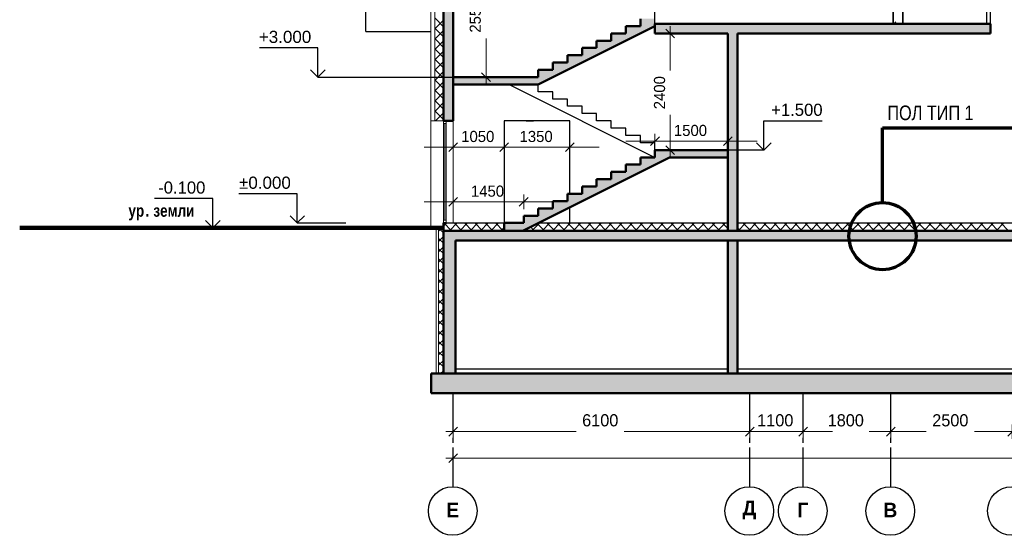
# Model space of a CAD drawing. Header units: millimetres. Extents: x -42044588 to 856694, y -806701 to 941911.
# Tile 3 of 256: x -314397 to -294145, y -418300 to -407693. Entities that reach past the tile are written whole.
import ezdxf

# ---------------------------------------------------------------- set-up
doc = ezdxf.new("R2010")
doc.units = ezdxf.units.MM
doc.linetypes.add('______5', pattern=[1100, 800, -100, 100, -100])
for name, color, linetype, lineweight in [('A_012_ПРОЕМ', 7, 'Continuous', 25), ('Standard', 7, 'Continuous', 25), ('Навесной фасад', 7, 'Continuous', 25), ('Общий01', 7, 'Continuous', 13), ('Оси', 40, '______5', 18), ('Размерная линия_ общее', 7, 'Continuous', 25), ('Стена_ кирп. кладка не несущ', 7, 'Continuous', 35), ('Стена_ кирпичная кладка нес.', 7, 'Continuous', 70), ('Текст_ общее', 7, 'Continuous', 25)]:
    doc.layers.add(name, color=color, linetype=linetype, lineweight=lineweight)
doc.layers.add('Стена_ бетон не несущ.', color=7, linetype='Continuous', lineweight=35, true_color=0xb4b496)
doc.layers.add('Стена_ бетон несущ.', color=7, linetype='Continuous', lineweight=70, true_color=0xb4b496)
doc.styles.add('ARIAL', font='arial.ttf')
doc.styles.add('Century Gothic', font='GOTHIC.TTF')
doc.styles.add('MtXpl_Century_Gothic', font='GOTHIC.TTF')
doc.styles.add('MtXpl_Century_Gothic_1', font='GOTHICB.TTF')

# ---------------------------------------------------------------- blocks, each defined once
blk = doc.blocks.new('ALL_ML_STRICH')
at = {"color": 0, "linetype": 'ByBlock', "lineweight": -2}
for p, q in [((-1, 0), (0.5, 0)), ((-0.3, -0.3), (0.3, 0.3)), ((0, -0.5), (0, 0.5))]:
    blk.add_line(p, q, dxfattribs=at)
blk = doc.blocks.new('NSY101')
at = {"color": 0, "linetype": 'ByBlock', "lineweight": -2}
blk.add_circle((0, 0), 50, dxfattribs=at)
blk = doc.blocks.new('разрез1-1')
at = {"layer": 'Общий01', "linetype": 'Continuous', "lineweight": 25, "true_color": 0xf1f1f1, "transparency": 33554687}
blk.add_hatch(color=7, dxfattribs=at).paths.add_polyline_path([(-85066, -195217), (-85066, -195367), (-85366, -195367), (-85366, -195517), (-85666, -195517), (-85666, -195667), (-85966, -195667), (-85966, -195817), (-86266, -195817), (-86266, -195967), (-86566, -195967), (-86566, -196117), (-86866, -196117), (-86866, -196267), (-87166, -196267), (-87166, -196417), (-86866, -196417), (-84466, -195217), (-84466, -195067), (-84766, -195067), (-84766, -195217)])
at = {"layer": 'Стена_ бетон несущ.', "linetype": 'Continuous', "lineweight": 25, "true_color": 0xf1f1f1, "transparency": 33554687}
for points in [[(-88816, -194267), (-88816, -197167), (-88616, -197167), (-88616, -194267)], [(-77566, -195167), (-84466, -195167), (-84466, -195367), (-77566, -195367)], [(-77566, -195367), (-77566, -195167), (-84466, -195167), (-84466, -195367)], [(-82966, -199427), (-82766, -199427), (-82766, -195330), (-82966, -195367)], [(-87166, -196267), (-88616, -196267), (-88616, -196417), (-87166, -196417)], [(-87566, -199427), (-87186, -199427), (-84166, -197917), (-82966, -197917), (-82966, -197767), (-84466, -197767), (-84466, -197917), (-84766, -197917), (-84766, -198067), (-85066, -198067), (-85066, -198217), (-85366, -198217), (-85366, -198367), (-85666, -198367), (-85666, -198517), (-85966, -198517), (-85966, -198667), (-86266, -198667), (-86266, -198817), (-86566, -198817), (-86566, -198967), (-86866, -198967), (-86866, -199117), (-87166, -199117), (-87166, -199267), (-87566, -199267)], [(-88816, -199427), (-88816, -202367), (-88566, -202367), (-88566, -199627), (-60116, -199627), (-60116, -202367), (-59866, -202367), (-59866, -199427)], [(-82966, -202367), (-82766, -202367), (-82766, -199627), (-82966, -199627)], [(-59616, -202367), (-89066, -202367), (-89066, -202767), (-59616, -202767)]]:
    blk.add_hatch(color=7, dxfattribs=at).paths.add_polyline_path(points)
at = {"layer": 'A_012_ПРОЕМ', "color": 7, "linetype": 'Continuous', "lineweight": 50, "transparency": 33554687}
for p, q in [((-88816, -194267), (-88816, -197167)), ((-88616, -197167), (-88616, -194267)), ((-87166, -196267), (-88616, -196267)), ((-87166, -196417), (-88616, -196417)), ((-88816, -197167), (-88760, -197167)), ((-88816, -197167), (-88760, -197167)), ((-88760, -197167), (-88616, -197167))]:
    blk.add_line(p, q, dxfattribs=at)
at = {"layer": 'A_012_ПРОЕМ', "color": 7, "linetype": 'Continuous', "lineweight": 25, "transparency": 33554687}
blk.add_line((-88760, -199267), (-88816, -199267), dxfattribs=at)
at = {"layer": 'Standard', "color": 7, "linetype": 'Continuous', "lineweight": 25, "transparency": 33554687}
for q in [(-90416, -150767), (-89076, -195327)]:
    blk.add_line((-90416, -195327), q, dxfattribs=at)
at = {"layer": 'Standard', "color": 7, "linetype": 'Continuous', "lineweight": 13, "transparency": 33554687}
for p, q in [((-89076, -199367), (-89076, -191197)), ((-88816, -197167), (-88816, -197223)), ((-88816, -197223), (-88760, -197223)), ((-88816, -197223), (-88816, -199211)), ((-88788, -197223), (-88788, -199211)), ((-88760, -197223), (-88760, -197167)), ((-88760, -199211), (-88760, -197223)), ((-88616, -199267), (-88616, -197167)), ((-88816, -199211), (-88816, -199267)), ((-88760, -199211), (-88816, -199211)), ((-88760, -199267), (-88760, -199211))]:
    blk.add_line(p, q, dxfattribs=at)
at = {"layer": 'Standard', "color": 7, "linetype": 'Continuous', "lineweight": 50, "transparency": 33554687}
for p, q in [((-84466, -197767), (-84466, -197917)), ((-82966, -197917), (-84166, -197917))]:
    blk.add_line(p, q, dxfattribs=at)
at = {"layer": 'Standard', "color": 7, "linetype": 'Continuous', "lineweight": 100, "transparency": 33554687}
blk.add_line((-88816, -199367), (-97532, -199367), dxfattribs=at)
at = {"layer": 'Навесной фасад', "color": 41, "linetype": 'Continuous', "lineweight": 13, "transparency": 33554687}
for p, q in [((-88996, -194267), (-88996, -197167)), ((-88996, -197167), (-88816, -197167)), ((-88916, -202367), (-88916, -199367))]:
    blk.add_line(p, q, dxfattribs=at)
at = {"layer": 'Навесной фасад', "color": 41, "linetype": 'Continuous', "lineweight": 18, "transparency": 33554687}
for p, q in [((-88816, -195229), (-88996, -195049)), ((-88996, -195274), (-88816, -195094)), ((-88816, -195441), (-88996, -195261)), ((-88996, -195486), (-88816, -195306)), ((-88816, -195654), (-88996, -195474)), ((-88996, -195698), (-88816, -195518)), ((-88816, -195866), (-88996, -195686)), ((-88996, -195910), (-88816, -195730)), ((-88816, -196078), (-88996, -195898)), ((-88996, -196122), (-88816, -195942)), ((-88816, -196290), (-88996, -196110)), ((-88996, -196334), (-88816, -196154)), ((-88816, -196502), (-88996, -196322)), ((-88996, -196546), (-88816, -196366)), ((-88816, -196714), (-88996, -196534)), ((-88996, -196759), (-88816, -196579)), ((-88816, -196926), (-88996, -196746)), ((-88996, -196971), (-88816, -196791)), ((-88816, -197138), (-88996, -196958)), ((-88979, -197167), (-88816, -197003)), ((-88916, -199436), (-88846, -199367)), ((-88816, -199472), (-88916, -199372)), ((-88916, -199648), (-88816, -199548)), ((-88816, -199684), (-88916, -199584)), ((-88916, -199861), (-88816, -199761)), ((-88816, -199896), (-88916, -199796)), ((-88916, -200073), (-88816, -199973)), ((-88816, -200108), (-88916, -200008)), ((-88916, -200285), (-88816, -200185)), ((-88816, -200320), (-88916, -200220)), ((-88916, -200497), (-88816, -200397)), ((-88816, -200533), (-88916, -200433)), ((-88916, -200709), (-88816, -200609)), ((-88816, -200745), (-88916, -200645)), ((-88916, -200921), (-88816, -200821)), ((-88816, -200957), (-88916, -200857)), ((-88916, -201133), (-88816, -201033)), ((-88816, -201169), (-88916, -201069)), ((-88916, -201346), (-88816, -201246)), ((-88816, -201381), (-88916, -201281)), ((-88916, -201558), (-88816, -201458)), ((-88816, -201593), (-88916, -201493)), ((-88916, -201770), (-88816, -201670)), ((-88816, -201805), (-88916, -201705)), ((-88916, -201982), (-88816, -201882)), ((-88816, -202017), (-88916, -201917)), ((-88916, -202194), (-88816, -202094)), ((-88816, -202230), (-88916, -202130)), ((-88876, -202367), (-88816, -202306)), ((-88890, -202367), (-88916, -202342))]:
    blk.add_line(p, q, dxfattribs=at)
at = {"layer": 'Навесной фасад', "color": 7, "linetype": 'Continuous', "lineweight": 13, "transparency": 33554687}
for p, q in [((-89076, -197167), (-89056, -197167)), ((-89056, -197167), (-88996, -197167)), ((-88966, -202367), (-88966, -199367))]:
    blk.add_line(p, q, dxfattribs=at)
at = {"layer": 'Навесной фасад', "color": 7, "linetype": 'Continuous', "lineweight": 18, "transparency": 33554687}
for p, q in [((-88816, -199336), (-88746, -199267)), ((-88648, -199427), (-88808, -199267)), ((-88694, -199427), (-88534, -199267)), ((-88436, -199427), (-88596, -199267)), ((-88482, -199427), (-88322, -199267)), ((-88224, -199427), (-88384, -199267)), ((-88270, -199427), (-88110, -199267)), ((-88012, -199427), (-88172, -199267)), ((-88057, -199427), (-87897, -199267)), ((-87800, -199427), (-87960, -199267)), ((-87845, -199427), (-87685, -199267)), ((-87588, -199427), (-87748, -199267)), ((-86997, -199427), (-86837, -199267)), ((-86739, -199427), (-86888, -199278)), ((-86785, -199427), (-86625, -199267)), ((-86527, -199427), (-86687, -199267)), ((-86573, -199427), (-86413, -199267)), ((-86315, -199427), (-86475, -199267)), ((-86360, -199427), (-86200, -199267)), ((-86103, -199427), (-86263, -199267)), ((-86148, -199427), (-85988, -199267)), ((-85891, -199427), (-86051, -199267)), ((-85936, -199427), (-85776, -199267)), ((-85679, -199427), (-85839, -199267)), ((-85724, -199427), (-85564, -199267)), ((-85467, -199427), (-85627, -199267)), ((-85512, -199427), (-85352, -199267)), ((-85254, -199427), (-85414, -199267)), ((-85300, -199427), (-85140, -199267)), ((-85042, -199427), (-85202, -199267)), ((-85088, -199427), (-84928, -199267)), ((-84830, -199427), (-84990, -199267)), ((-84876, -199427), (-84716, -199267)), ((-84618, -199427), (-84778, -199267)), ((-84663, -199427), (-84503, -199267)), ((-84406, -199427), (-84566, -199267)), ((-84451, -199427), (-84291, -199267)), ((-84194, -199427), (-84354, -199267)), ((-84239, -199427), (-84079, -199267)), ((-83982, -199427), (-84142, -199267)), ((-84027, -199427), (-83867, -199267)), ((-83769, -199427), (-83929, -199267)), ((-83815, -199427), (-83655, -199267)), ((-83557, -199427), (-83717, -199267)), ((-83603, -199427), (-83443, -199267)), ((-83345, -199427), (-83505, -199267)), ((-83391, -199427), (-83231, -199267)), ((-83133, -199427), (-83293, -199267)), ((-83178, -199427), (-83018, -199267)), ((-82966, -199382), (-83081, -199267)), ((-82754, -199427), (-82594, -199267)), ((-82497, -199427), (-82657, -199267)), ((-82542, -199427), (-82382, -199267)), ((-82285, -199427), (-82445, -199267)), ((-82330, -199427), (-82170, -199267)), ((-82072, -199427), (-82232, -199267)), ((-82118, -199427), (-81958, -199267)), ((-81860, -199427), (-82020, -199267)), ((-81906, -199427), (-81746, -199267)), ((-81648, -199427), (-81808, -199267)), ((-81694, -199427), (-81534, -199267)), ((-81436, -199427), (-81596, -199267)), ((-81481, -199427), (-81321, -199267)), ((-81224, -199427), (-81384, -199267)), ((-81269, -199427), (-81109, -199267)), ((-81012, -199427), (-81172, -199267)), ((-81057, -199427), (-80897, -199267)), ((-80800, -199427), (-80960, -199267)), ((-80845, -199427), (-80685, -199267)), ((-80587, -199427), (-80747, -199267)), ((-80633, -199427), (-80473, -199267)), ((-80375, -199427), (-80535, -199267)), ((-80421, -199427), (-80261, -199267)), ((-80163, -199427), (-80323, -199267)), ((-80209, -199427), (-80049, -199267)), ((-79951, -199427), (-80111, -199267)), ((-79996, -199427), (-79836, -199267)), ((-79739, -199427), (-79899, -199267)), ((-79784, -199427), (-79624, -199267)), ((-79527, -199427), (-79687, -199267)), ((-79572, -199427), (-79412, -199267)), ((-79315, -199427), (-79475, -199267)), ((-79360, -199427), (-79200, -199267)), ((-79103, -199427), (-79263, -199267)), ((-79148, -199427), (-78988, -199267)), ((-78890, -199427), (-79050, -199267)), ((-78936, -199427), (-78776, -199267)), ((-78678, -199427), (-78838, -199267)), ((-78724, -199427), (-78564, -199267)), ((-78466, -199427), (-78626, -199267)), ((-78512, -199427), (-78352, -199267)), ((-78254, -199427), (-78414, -199267)), ((-78299, -199427), (-78139, -199267)), ((-78042, -199427), (-78202, -199267)), ((-78087, -199427), (-77927, -199267)), ((-77830, -199427), (-77990, -199267)), ((-77875, -199427), (-77715, -199267)), ((-77618, -199427), (-77778, -199267)), ((-77663, -199427), (-77503, -199267)), ((-77406, -199427), (-77566, -199267)), ((-77451, -199427), (-77291, -199267)), ((-77193, -199427), (-77353, -199267)), ((-87633, -199427), (-87566, -199359)), ((-87164, -199427), (-87171, -199419)), ((-86951, -199427), (-87029, -199349)), ((-82966, -199427), (-82966, -199426)), ((-82709, -199427), (-82766, -199370))]:
    blk.add_line(p, q, dxfattribs=at)
at = {"layer": 'Общий01', "color": 7, "linetype": 'Continuous', "lineweight": 25, "transparency": 33554687}
for p, q in [((-84466, -195167), (-84466, -194917)), ((-77566, -195167), (-84466, -195167)), ((-87466, -196417), (-84466, -197917)), ((-86866, -196567), (-86866, -196417)), ((-86566, -196567), (-86866, -196567)), ((-86566, -196717), (-86566, -196567)), ((-86266, -196717), (-86566, -196717)), ((-86266, -196867), (-86266, -196717)), ((-85966, -196867), (-86266, -196867)), ((-85966, -197017), (-85966, -196867)), ((-85666, -197017), (-85966, -197017)), ((-85666, -197167), (-85666, -197017)), ((-86216, -197167), (-87566, -197167)), ((-87566, -197167), (-87566, -199267)), ((-87116, -197167), (-86966, -197167)), ((-86216, -198667), (-86216, -197167)), ((-85366, -197167), (-85666, -197167)), ((-85366, -197317), (-85366, -197167)), ((-85066, -197317), (-85366, -197317)), ((-85066, -197467), (-85066, -197317)), ((-84766, -197467), (-85066, -197467)), ((-84766, -197617), (-84766, -197467)), ((-84466, -197617), (-84766, -197617)), ((-84466, -197767), (-84466, -197617)), ((-86216, -199267), (-86216, -198942)), ((-88816, -199267), (-87166, -199267)), ((-87566, -199267), (-87166, -199267)), ((-86866, -199267), (-82966, -199267)), ((-86866, -199267), (-86216, -199267)), ((-82766, -199267), (-60116, -199267)), ((-88566, -202267), (-82966, -202267)), ((-82766, -202267), (-60116, -202267))]:
    blk.add_line(p, q, dxfattribs=at)
at = {"layer": 'Общий01', "color": 7, "linetype": 'Continuous', "lineweight": 50, "transparency": 33554687}
for p, q in [((-86866, -196417), (-84466, -195217)), ((-84766, -195217), (-85066, -195217)), ((-85066, -195217), (-85066, -195367)), ((-84766, -195067), (-84766, -195217)), ((-77566, -195167), (-84466, -195167)), ((-84466, -195167), (-84466, -195367)), ((-77566, -195367), (-77566, -195167)), ((-77566, -195367), (-77566, -195167)), ((-85066, -195367), (-85366, -195367)), ((-85366, -195367), (-85366, -195517)), ((-82966, -195367), (-84466, -195367)), ((-82966, -195367), (-82966, -199427)), ((-82766, -195367), (-77566, -195367)), ((-82766, -199427), (-82766, -195367)), ((-85366, -195517), (-85666, -195517)), ((-85666, -195517), (-85666, -195667)), ((-85966, -195817), (-86266, -195817)), ((-86266, -195817), (-86266, -195967)), ((-85666, -195667), (-85966, -195667)), ((-85966, -195667), (-85966, -195817)), ((-86266, -195967), (-86566, -195967)), ((-86566, -195967), (-86566, -196117)), ((-86566, -196117), (-86866, -196117)), ((-86866, -196117), (-86866, -196267)), ((-86866, -196267), (-87166, -196267)), ((-87166, -196417), (-86866, -196417)), ((-84466, -197767), (-84466, -197917)), ((-82966, -197767), (-84466, -197767)), ((-87186, -199427), (-84166, -197917)), ((-84466, -197917), (-84766, -197917)), ((-84766, -197917), (-84766, -198067)), ((-85066, -198217), (-85366, -198217)), ((-85366, -198217), (-85366, -198367)), ((-84766, -198067), (-85066, -198067)), ((-85066, -198067), (-85066, -198217)), ((-85366, -198367), (-85666, -198367)), ((-85666, -198367), (-85666, -198517)), ((-85966, -198667), (-86266, -198667)), ((-86266, -198667), (-86266, -198817)), ((-85666, -198517), (-85966, -198517)), ((-85966, -198517), (-85966, -198667)), ((-86266, -198817), (-86566, -198817)), ((-86566, -198817), (-86566, -198967)), ((-86566, -198967), (-86866, -198967)), ((-86866, -198967), (-86866, -199117)), ((-88816, -199267), (-88816, -202367)), ((-87166, -199267), (-87566, -199267)), ((-87566, -199267), (-87566, -199427)), ((-86866, -199117), (-87166, -199117)), ((-87166, -199117), (-87166, -199267)), ((-59866, -199427), (-88816, -199427)), ((-60116, -199627), (-88566, -199627)), ((-88566, -202367), (-88566, -199627)), ((-82966, -199627), (-82966, -202367)), ((-82766, -202367), (-82766, -199627)), ((-59616, -202367), (-89066, -202367)), ((-89066, -202767), (-89066, -202367)), ((-59616, -202767), (-89066, -202767))]:
    blk.add_line(p, q, dxfattribs=at)
at = {"layer": 'Общий01', "color": 136, "linetype": 'Continuous', "lineweight": 70, "transparency": 33554687}
for p, q in [((-79785, -197313), (-76835, -197313)), ((-79785, -198838), (-79785, -197313))]:
    blk.add_line(p, q, dxfattribs=at)
blk.add_circle((-79785, -199538), 690, dxfattribs=at)
at = {"layer": 'Оси', "color": 16, "linetype": '______5', "lineweight": 25, "transparency": 33554687}
for p, q in [((-88616, -204689), (-88616, -202767)), ((-82516, -204689), (-82516, -202767)), ((-81416, -204689), (-81416, -202767)), ((-79616, -204689), (-79616, -202767))]:
    blk.add_line(p, q, dxfattribs=at)
at = {"layer": 'Оси', "color": 218, "linetype": 'Continuous', "lineweight": 0, "transparency": 33554687}
for p, q in [((-88316, -203560), (-86084, -203560)), ((-82816, -203560), (-85097, -203560)), ((-82816, -203560), (-83116, -203560)), ((-82516, -203560), (-81416, -203560)), ((-81116, -203560), (-80816, -203560)), ((-81116, -203560), (-81021, -203560)), ((-79916, -203560), (-80060, -203560)), ((-79316, -203560), (-78891, -203560)), ((-77416, -203560), (-77891, -203560)), ((-88316, -204105), (-74970, -204105))]:
    blk.add_line(p, q, dxfattribs=at)
at = {"layer": 'Размерная линия_ общее', "color": 218, "linetype": 'Continuous', "lineweight": 0, "transparency": 33554687}
for p, q in [((-87941, -195967), (-87941, -195470)), ((-84151, -195667), (-84151, -196129)), ((-84151, -197467), (-84151, -197045)), ((-84766, -197585), (-85066, -197585)), ((-84466, -197585), (-82966, -197585)), ((-82666, -197585), (-82366, -197585)), ((-88916, -197710), (-89216, -197710)), ((-88616, -197710), (-87566, -197710)), ((-87866, -197710), (-88166, -197710)), ((-87566, -197710), (-86216, -197710)), ((-87266, -197710), (-86966, -197710)), ((-85916, -197710), (-85616, -197710)), ((-88916, -198834), (-89216, -198834)), ((-88616, -198834), (-87166, -198834)), ((-86866, -198834), (-86566, -198834))]:
    blk.add_line(p, q, dxfattribs=at)
at = {"layer": 'Размерная линия_ общее', "color": 7, "linetype": 'Continuous', "lineweight": 25, "transparency": 33554687}
for p, q in [((-91401, -195667), (-92601, -195667)), ((-91401, -196267), (-91401, -195667)), ((-91401, -196267), (-91551, -196117)), ((-91401, -196267), (-91251, -196117)), ((-91401, -196267), (-91401, -196267)), ((-91401, -196267), (-91401, -196267)), ((-91401, -196267), (-88586, -196267)), ((-91401, -196267), (-91401, -196267)), ((-91401, -196267), (-91401, -196267)), ((-82225, -197767), (-82225, -197167)), ((-82225, -197167), (-81025, -197167)), ((-82225, -197767), (-82375, -197617)), ((-82225, -197767), (-82075, -197617)), ((-82225, -197767), (-82225, -197767)), ((-82225, -197767), (-82225, -197767)), ((-82225, -197767), (-82225, -197767)), ((-82225, -197767), (-82225, -197767)), ((-91822, -198667), (-93022, -198667)), ((-91822, -199267), (-91822, -198667)), ((-93560, -198767), (-94760, -198767)), ((-93560, -199367), (-93560, -198767)), ((-93560, -199367), (-93710, -199217)), ((-93560, -199367), (-93410, -199217)), ((-91822, -199267), (-91972, -199117)), ((-91822, -199267), (-91672, -199117)), ((-91822, -199267), (-91822, -199267)), ((-91822, -199267), (-91822, -199267)), ((-91822, -199267), (-90822, -199267)), ((-91822, -199267), (-91822, -199267)), ((-91822, -199267), (-91822, -199267)), ((-93560, -199367), (-93560, -199367)), ((-93560, -199367), (-93560, -199367)), ((-93560, -199367), (-93243, -199367)), ((-93560, -199367), (-93560, -199367)), ((-93560, -199367), (-93560, -199367))]:
    blk.add_line(p, q, dxfattribs=at)
blk.add_lwpolyline([(-82225, -197767), (-82771, -197767), (-82771, -197767), (-83225, -197767)], dxfattribs=at)
at = {"layer": 'Стена_ бетон не несущ.', "color": 191, "linetype": 'Continuous', "lineweight": 35, "true_color": 0xc8aaf3, "transparency": 33554687}
for p, q in [((-79566, -192367), (-79566, -195167)), ((-79366, -195167), (-79366, -192367))]:
    blk.add_line(p, q, dxfattribs=at)
at = {"layer": 'Стена_ бетон не несущ.', "color": 191, "linetype": 'Continuous', "lineweight": 18, "true_color": 0xc8aaf3, "transparency": 33554687}
blk.add_line((-79555, -195167), (-79514, -195126), dxfattribs=at)
at = {"layer": 'Стена_ кирп. кладка не несущ', "color": 31, "linetype": 'Continuous', "lineweight": 25, "true_color": 0xf0b464, "transparency": 33554687}
for p, q in [((-77646, -192367), (-77646, -195167)), ((-77566, -195167), (-77566, -192367))]:
    blk.add_line(p, q, dxfattribs=at)
at = {"layer": 'Оси', "color": 218, "linetype": 'Continuous', "lineweight": 0, "transparency": 33554687, "xscale": 300, "yscale": 300, "zscale": 300, "rotation": 180}
for p in [(-88616, -203560), (-81416, -203560), (-81416, -203560), (-79616, -203560), (-88616, -204105)]:
    blk.add_blockref('ALL_ML_STRICH', p, dxfattribs=at)
at = {"layer": 'Оси', "color": 218, "linetype": 'Continuous', "lineweight": 0, "transparency": 33554687, "xscale": 300, "yscale": 300, "zscale": 300}
for p in [(-82516, -203560), (-82516, -203560), (-79616, -203560), (-77116, -203560)]:
    blk.add_blockref('ALL_ML_STRICH', p, dxfattribs=at)
at = {"layer": 'Оси', "color": 16, "linetype": 'Continuous', "lineweight": 25, "transparency": 33554687, "xscale": 9.999999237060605, "yscale": 9.999999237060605, "zscale": 9.999999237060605}
for p in [(-88626, -205192), (-82526, -205192), (-81426, -205192), (-79626, -205192), (-77126, -205192)]:
    blk.add_blockref('NSY101', p, dxfattribs=at)
at = {"layer": 'Размерная линия_ общее', "color": 218, "linetype": 'Continuous', "lineweight": 0, "transparency": 33554687, "xscale": 300, "yscale": 300, "zscale": 300}
for p, rotation in [((-84151, -195367), 90), ((-87941, -196267), 270), ((-82966, -197585), 180), ((-87566, -197710), 180), ((-86216, -197710), 180), ((-84151, -197767), 270), ((-87166, -198834), 180)]:
    blk.add_blockref('ALL_ML_STRICH', p, dxfattribs=dict(at, rotation=rotation))
for p in [(-84466, -197585), (-88616, -197710), (-87566, -197710), (-88616, -198834)]:
    blk.add_blockref('ALL_ML_STRICH', p, dxfattribs=at)
at = {"layer": 'Оси', "color": 218, "linetype": 'Continuous', "lineweight": 13, "transparency": 33554687, "char_height": 250, "width": 833.33, "attachment_point": 5, "style": 'Century Gothic'}
for s, insert in [('6100', (-85591, -203328)), ('1100', (-81991, -203328)), ('1800', (-80541, -203328)), ('2500', (-78391, -203328))]:
    blk.add_mtext(s, dxfattribs=dict(at, insert=insert))
at = {"layer": 'Оси', "color": 16, "linetype": 'Continuous', "lineweight": 25, "transparency": 33554687, "char_height": 300, "attachment_point": 5, "style": 'Century Gothic'}
for s, insert, width in [('\\A1;{\\fCentury Gothic|i0|b1;\\H300.000000;\\W1.000000;\\C16;Е}\\P', (-88626, -205172), 365), ('\\A1;{\\fCentury Gothic|i0|b1;\\H300.000000;\\W1.000000;\\C16;Д}\\P', (-82526, -205172), 470), ('\\A1;{\\fCentury Gothic|i0|b1;\\H300.000000;\\W1.000000;\\C16;Г}\\P', (-81426, -205172), 345), ('\\A1;{\\fCentury Gothic|i0|b1;\\H300.000000;\\W1.000000;\\C16;В}\\P', (-79626, -205172), 390)]:
    blk.add_mtext(s, dxfattribs=dict(at, insert=insert, width=width))
at = {"layer": 'Размерная линия_ общее', "color": 218, "linetype": 'Continuous', "lineweight": 13, "transparency": 33554687, "char_height": 229, "width": 654.29, "attachment_point": 5, "rotation": 90, "style": 'Century Gothic'}
for s, insert in [('2550', (-88161, -195012)), ('2400', (-84371, -196587))]:
    blk.add_mtext(s, dxfattribs=dict(at, insert=insert))
at = {"layer": 'Размерная линия_ общее', "color": 7, "linetype": 'Continuous', "lineweight": 25, "transparency": 33554687, "char_height": 250, "attachment_point": 7, "style": 'ARIAL'}
for s, insert, width in [('\\W1.00;+3.000', (-92613, -195567), 1202.21), ('\\W0.98;+1.500', (-82075, -197067), 1200.03), ('\\W0.98;-0.100', (-94684, -198667), 1112.14), ('\\W1.00;%%p0.000', (-93021, -198567), 1190.02)]:
    blk.add_mtext(s, dxfattribs=dict(at, insert=insert, width=width))
at = {"layer": 'Размерная линия_ общее', "color": 218, "linetype": 'Continuous', "lineweight": 13, "transparency": 33554687, "char_height": 229, "width": 654.29, "attachment_point": 5, "style": 'Century Gothic'}
for s, insert in [('1500', (-83735, -197365)), ('1050', (-88110, -197489)), ('1350', (-86910, -197489)), ('1450', (-87910, -198614))]:
    blk.add_mtext(s, dxfattribs=dict(at, insert=insert))
at = {"layer": 'Стена_ кирпичная кладка нес.', "color": 7, "transparency": 33554687, "style": 'MtXpl_Century_Gothic_1', "width": 0.83}
for s, p in [('ур', (-95296, -199139)), ('земли', (-94783, -199139)), ('. ', (-94944, -199139))]:
    blk.add_text(s, height=250, dxfattribs=at).set_placement(p)
at = {"layer": 'Текст_ общее', "color": 136, "transparency": 33554687, "style": 'MtXpl_Century_Gothic', "width": 0.833333}
for s, p in [('ПОЛ ТИП ', (-79686, -197151)), ('1', (-78098, -197151))]:
    blk.add_text(s, height=300, dxfattribs=at).set_placement(p)

msp = doc.modelspace()

# ---------------------------------------------------------------- block references
msp.add_blockref('разрез1-1', (-216864.291, -212607.743))

doc.saveas('drawing.dxf')
